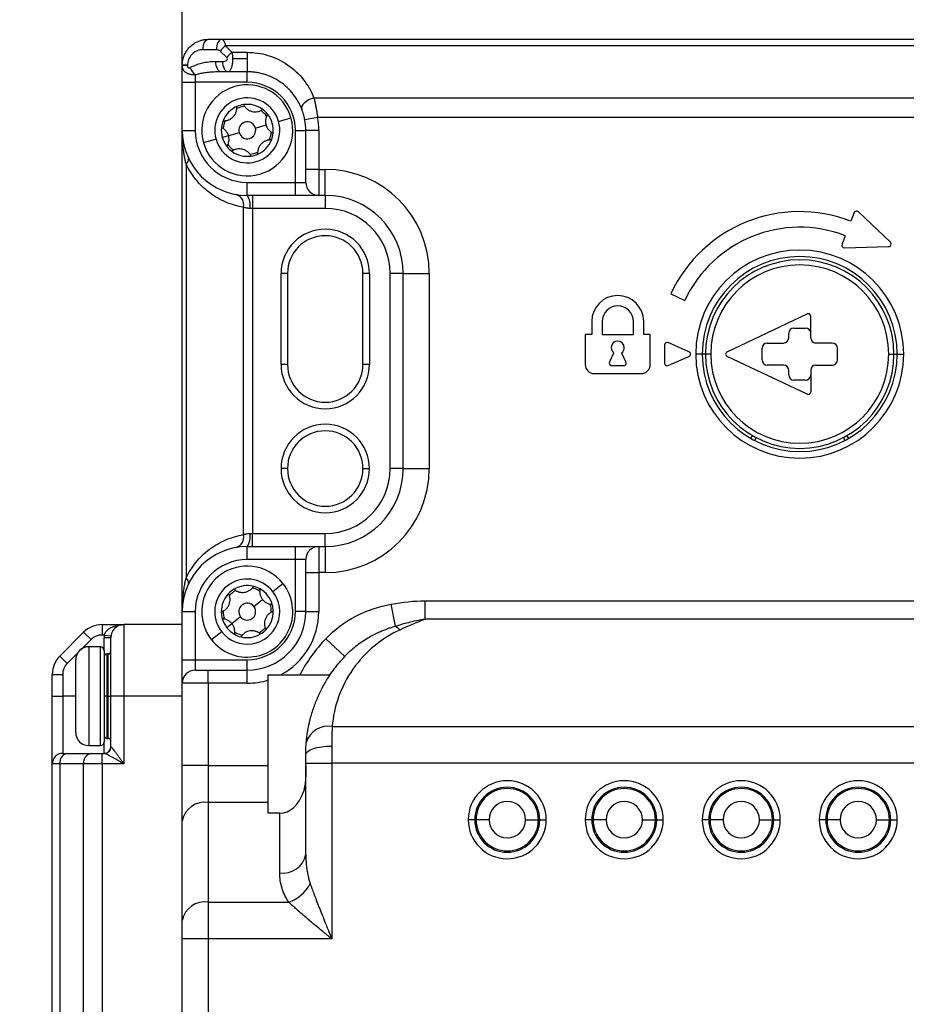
# Model space of a CAD drawing. Header units: millimetres. Extents: x 0 to 838, y 0 to 648.
# Tile 9 of 59: x 112 to 180, y 246 to 322. Entities that reach past the tile are written whole.
import ezdxf

# ---------------------------------------------------------------- set-up
doc = ezdxf.new("R2010")
doc.units = ezdxf.units.MM
doc.header["$LTSCALE"] = 3
doc.layers.add('DIMENSIONS', color=140, linetype='Continuous', lineweight=25)
doc.styles.add('SLDTEXTSTYLE0', font='TXT', dxfattribs={"width": 0.7})
doc.dimstyles.new('SLDDIMSTYLE0', dxfattribs={"dimtxt": 6.474023, "dimasz": 9.906, "dimexe": 0, "dimexo": 0.0625, "dimgap": 1.618506, "dimtad": 0, "dimtih": 1, "dimtoh": 1, "dimdec": 1, "dimrnd": 1e-09, "dimzin": 4, "dimdsep": 46, "dimtxsty": 'SLDTEXTSTYLE0', "dimsah": 1, "dimcen": 0.09, "dimadec": 0, "dimazin": 1, "dimtfac": 1, "dimtdec": 1, "dimtofl": 0, "dimtmove": 0, "dimatfit": 3, "dimfxl": 0, "dimfrac": 2, "dimtolj": 1, "dimtzin": 12, "dimarcsym": 0})

# ---------------------------------------------------------------- blocks, each defined once
blk = doc.blocks.new('_D')
at = {"layer": 'DIMENSIONS'}
for p, q in [((151.344, 358.902), (31.785, 358.902)), ((41.31, 358.902), (41.31, 250.611)), ((31.691, 238.872), (29.517, 238.872)), ((29.517, 238.872), (29.517, 228.583)), ((50.93, 238.872), (53.104, 238.872)), ((53.104, 238.872), (53.104, 228.583)), ((29.517, 228.583), (31.691, 228.583)), ((53.104, 228.583), (50.93, 228.583)), ((41.31, 112.902), (41.31, 227.134)), ((136.576, 112.902), (31.785, 112.902))]:
    blk.add_line(p, q, dxfattribs=at)
for points in [[(41.31, 358.902), (39.786, 348.996), (42.834, 348.996)], [(41.31, 112.902), (42.834, 122.808), (39.786, 122.808)]]:
    blk.add_solid(points, dxfattribs=at)
at = {"layer": 'DIMENSIONS', "char_height": 6.35, "attachment_point": 1, "style": 'SLDTEXTSTYLE0'}
for s, insert in [('246.0', (28.999, 248.507)), ('9.69', (31.691, 236.768))]:
    blk.add_mtext(s, dxfattribs=dict(at, insert=insert))
blk = doc.blocks.new('_D_4')
at = {"layer": 'DIMENSIONS'}
for p, q in [((122.576, 357.402), (66.825, 357.402)), ((76.35, 357.402), (76.35, 250.611)), ((66.73, 238.872), (64.557, 238.872)), ((64.557, 238.872), (64.557, 228.583)), ((85.969, 238.872), (88.143, 238.872)), ((88.143, 238.872), (88.143, 228.583)), ((64.557, 228.583), (66.73, 228.583)), ((88.143, 228.583), (85.969, 228.583)), ((76.35, 127.402), (76.35, 227.134)), ((127.576, 127.402), (66.825, 127.402))]:
    blk.add_line(p, q, dxfattribs=at)
for points in [[(76.35, 357.402), (74.826, 347.496), (77.874, 347.496)], [(76.35, 127.402), (77.874, 137.308), (74.826, 137.308)]]:
    blk.add_solid(points, dxfattribs=at)
at = {"layer": 'DIMENSIONS', "char_height": 6.35, "attachment_point": 1, "style": 'SLDTEXTSTYLE0'}
for s, insert in [('230.0', (64.038, 248.507)), ('9.06', (66.73, 236.768))]:
    blk.add_mtext(s, dxfattribs=dict(at, insert=insert))

msp = doc.modelspace()

# ---------------------------------------------------------------- linework, layer by layer
for p, q in [((124.385736, 318.402492), (124.385736, 325.902492)), ((126.385736, 320.402492), (127.410607, 320.402492)), ((127.410607, 320.402492), (216.360865, 320.402492)), ((127.010607, 319.602492), (125.985736, 319.602492)), ((127.810607, 319.002492), (127.310607, 319.502492)), ((127.710607, 319.902492), (128.210607, 319.402492)), ((216.060865, 319.902492), (127.710607, 319.902492)), ((126.971377, 318.702492), (127.510607, 318.702492)), ((128.210607, 319.402492), (129.385736, 319.402492)), ((129.385736, 318.902492), (128.257018, 318.902492)), ((129.385736, 319.402492), (129.385736, 318.902492)), ((129.385736, 318.902492), (129.385736, 317.902492)), ((124.785736, 318.402492), (124.385736, 318.402492)), ((124.385736, 318.386104), (124.385736, 318.402492)), ((124.785736, 318.386104), (124.385736, 318.386104)), ((124.385736, 317.102492), (124.385736, 318.386104)), ((124.785736, 318.402492), (124.785736, 318.386104)), ((125.385736, 317.660557), (125.385736, 317.102492)), ((127.910607, 317.902492), (127.371377, 317.902492)), ((129.385736, 317.902492), (127.910607, 317.902492)), ((129.385736, 317.102492), (129.385736, 317.902492)), ((124.385736, 317.102492), (125.385736, 317.102492)), ((124.385736, 313.402492), (124.385736, 317.102492)), ((129.385736, 317.102492), (125.385736, 317.102492)), ((125.385736, 317.102492), (125.385736, 313.402492)), ((134.509212, 315.902492), (209.262261, 315.902492)), ((131.788715, 314.092199), (132.749906, 314.368081)), ((134.794063, 314.402492), (133.810731, 314.220674)), ((208.977409, 314.402492), (134.794063, 314.402492)), ((124.385736, 313.402492), (125.385736, 313.402492)), ((124.385736, 276.402492), (124.385736, 313.402492)), ((130.010511, 313.581816), (130.827523, 313.816316)), ((133.085736, 313.402492), (133.885736, 313.402492)), ((133.085736, 309.402492), (133.085736, 313.402492)), ((134.885736, 313.402492), (133.885736, 313.402492)), ((133.885736, 310.402492), (133.885736, 313.402492)), ((134.885736, 313.402492), (134.885736, 310.402492)), ((126.982758, 312.712786), (126.021567, 312.436903)), ((127.943949, 312.988668), (127.463354, 312.850727)), ((128.760962, 313.223169), (127.943949, 312.988668)), ((124.67863, 310.816706), (124.67863, 278.988279)), ((133.885736, 309.402492), (133.885736, 310.402492)), ((134.885736, 310.402492), (133.885736, 310.402492)), ((134.885736, 310.402492), (135.385736, 310.402492)), ((134.885736, 310.402492), (134.885736, 308.402492)), ((135.385736, 308.402492), (135.385736, 310.402492)), ((129.385736, 309.402492), (133.085736, 309.402492)), ((129.385736, 308.402492), (129.385736, 309.402492)), ((133.085736, 309.402492), (133.885736, 309.402492)), ((133.085736, 308.402492), (133.085736, 309.402492)), ((133.085736, 308.402492), (129.385736, 308.402492)), ((129.79995, 308.402492), (129.79995, 307.402492)), ((134.885736, 308.402492), (133.085736, 308.402492)), ((135.385736, 308.402492), (134.885736, 308.402492)), ((135.385736, 308.402492), (135.385736, 307.402492)), ((129.092843, 282.318572), (129.092843, 307.486412)), ((129.79995, 307.402492), (129.592843, 307.402492)), ((135.385736, 307.402492), (129.79995, 307.402492)), ((129.79995, 307.402492), (129.79995, 282.402492)), ((176.073761, 307.07369), (175.82212, 306.420485)), ((178.859573, 304.805365), (176.398236, 307.146702)), ((175.390736, 305.300705), (175.139095, 304.6475)), ((175.330721, 304.375665), (178.726724, 304.460518)), ((131.985736, 295.402492), (131.985736, 302.402492)), ((132.485736, 302.402492), (131.985736, 302.402492)), ((132.485736, 302.402492), (132.485736, 295.402492)), ((138.785736, 302.402492), (138.285736, 302.402492)), ((138.285736, 295.402492), (138.285736, 302.402492)), ((138.785736, 302.402492), (138.785736, 295.402492)), ((141.385736, 302.402492), (140.385736, 302.402492)), ((140.385736, 287.402492), (140.385736, 302.402492)), ((141.385736, 302.402492), (143.385736, 302.402492)), ((141.385736, 287.402492), (141.385736, 302.402492)), ((143.385736, 302.402492), (143.385736, 287.402492)), ((161.961666, 300.830162), (163.049235, 300.32302)), ((166.300435, 296.383389), (172.450435, 299.283389)), ((172.735736, 297.452492), (172.735736, 299.102492)), ((155.885736, 298.702492), (155.885736, 297.702492)), ((156.685736, 298.702492), (156.685736, 297.702492)), ((159.085736, 297.702492), (159.085736, 298.702492)), ((159.885736, 297.702492), (159.885736, 298.702492)), ((155.885736, 297.702492), (155.385736, 297.702492)), ((155.385736, 297.702492), (155.385736, 295.402492)), ((156.685736, 297.702492), (159.085736, 297.702492)), ((160.385736, 297.702492), (159.885736, 297.702492)), ((160.385736, 295.402492), (160.385736, 297.702492)), ((171.035736, 297.452492), (171.035736, 297.802492)), ((171.435736, 298.202492), (172.335736, 298.202492)), ((161.485736, 296.902492), (161.485736, 295.502492)), ((163.3659, 296.385724), (161.7659, 297.085724)), ((169.385736, 297.052492), (170.635736, 297.052492)), ((174.385736, 297.052492), (173.135736, 297.052492)), ((157.254475, 295.587016), (157.587495, 296.301179)), ((158.183978, 296.301179), (158.516998, 295.587016)), ((161.7659, 295.319261), (163.3659, 296.019261)), ((164.385736, 296.202492), (163.885736, 296.202492)), ((164.635736, 296.202492), (164.385736, 296.202492)), ((165.035736, 296.202492), (164.635736, 296.202492)), ((172.450435, 293.121595), (166.300435, 296.021595)), ((168.985736, 295.752492), (168.985736, 296.652492)), ((174.785736, 295.752492), (174.785736, 296.652492)), ((178.735736, 296.202492), (179.135736, 296.202492)), ((179.135736, 296.202492), (179.385736, 296.202492)), ((179.385736, 296.202492), (179.885736, 296.202492)), ((132.485736, 295.402492), (131.985736, 295.402492)), ((138.785736, 295.402492), (138.285736, 295.402492)), ((158.335736, 295.302492), (157.435736, 295.302492)), ((170.635736, 295.352492), (169.385736, 295.352492)), ((173.135736, 295.352492), (174.385736, 295.352492)), ((156.085736, 294.702492), (159.685736, 294.702492)), ((171.035736, 294.602492), (171.035736, 294.952492)), ((172.735736, 294.952492), (172.735736, 293.302492)), ((172.335736, 294.202492), (171.435736, 294.202492)), ((168.135736, 289.707302), (168.260736, 289.923808)), ((168.523649, 289.779186), (168.398545, 289.5625)), ((175.372928, 289.5625), (175.247824, 289.779186)), ((175.510736, 289.923808), (175.635736, 289.707302)), ((132.485736, 287.402492), (131.985736, 287.402492)), ((138.285736, 287.402492), (138.785736, 287.402492)), ((141.385736, 287.402492), (140.385736, 287.402492)), ((141.385736, 287.402492), (143.385736, 287.402492)), ((129.592843, 282.402492), (129.79995, 282.402492)), ((129.79995, 281.402492), (129.79995, 282.402492)), ((129.79995, 282.402492), (135.385736, 282.402492)), ((135.385736, 281.402492), (135.385736, 282.402492)), ((129.385736, 280.402492), (129.385736, 281.402492)), ((129.385736, 281.402492), (133.085736, 281.402492)), ((133.085736, 280.402492), (133.085736, 281.402492)), ((133.085736, 281.402492), (134.885736, 281.402492)), ((134.885736, 281.402492), (134.885736, 279.402492)), ((134.885736, 281.402492), (135.385736, 281.402492)), ((135.385736, 281.402492), (135.385736, 279.402492)), ((133.085736, 280.402492), (129.385736, 280.402492)), ((133.085736, 276.402492), (133.085736, 280.402492)), ((133.885736, 280.402492), (133.085736, 280.402492)), ((133.885736, 279.402492), (133.885736, 280.402492)), ((133.885736, 279.402492), (134.885736, 279.402492)), ((133.885736, 276.402492), (133.885736, 279.402492)), ((134.885736, 279.402492), (134.885736, 276.402492)), ((135.385736, 279.402492), (134.885736, 279.402492)), ((131.34794, 277.951607), (132.132821, 278.571253)), ((129.895909, 276.805262), (130.563058, 277.331961)), ((143.078584, 275.816706), (143.078584, 277.230919)), ((143.078584, 277.230919), (200.692889, 277.230919)), ((124.385736, 276.402492), (125.385736, 276.402492)), ((124.385736, 272.702492), (124.385736, 276.402492)), ((125.385736, 276.402492), (125.385736, 272.702492)), ((133.885736, 276.402492), (133.085736, 276.402492)), ((133.885736, 276.402492), (134.885736, 276.402492)), ((140.790288, 275.275582), (140.466498, 276.977099)), ((128.875563, 275.999722), (128.208414, 275.473023)), ((200.692889, 275.816706), (143.078584, 275.816706)), ((114.971523, 272.988279), (116.79995, 274.816706)), ((116.79995, 274.816706), (117.365635, 274.25102)), ((118.214163, 275.402492), (118.214163, 274.602492)), ((118.214163, 275.402492), (119.885736, 275.402492)), ((119.885736, 275.402492), (119.885736, 269.902492)), ((124.385736, 275.402492), (119.885736, 275.402492)), ((127.423533, 274.853377), (126.638651, 274.233731)), ((128.208414, 275.473023), (127.815974, 275.1632)), ((117.365635, 274.25102), (116.679505, 273.56489)), ((118.399129, 274.602492), (118.214163, 274.602492)), ((118.385736, 274.402492), (118.885736, 274.402492)), ((118.385736, 273.402492), (118.385736, 274.402492)), ((118.399129, 274.602492), (118.894665, 274.535826)), ((118.885736, 269.902492), (118.885736, 274.402492)), ((136.879324, 272.945526), (135.423612, 274.316986)), ((118.085736, 273.702492), (117.185736, 273.702492)), ((117.185736, 273.702492), (117.185736, 273.688608)), ((118.085736, 273.688608), (117.185736, 273.688608)), ((117.185736, 273.688608), (117.185736, 266.102492)), ((118.085736, 273.688608), (118.085736, 273.702492)), ((118.085736, 266.102492), (118.085736, 273.688608)), ((118.385736, 273.402492), (118.385736, 273.389704)), ((118.385736, 273.389704), (118.385736, 266.402492)), ((114.971523, 272.988279), (115.537208, 272.422593)), ((116.323339, 273.208724), (115.537208, 272.422593)), ((116.185736, 272.692262), (116.185736, 272.702492)), ((116.185736, 267.102492), (116.185736, 272.692262)), ((118.685736, 273.152492), (118.585736, 273.152492)), ((118.585736, 273.152492), (118.585736, 269.902492)), ((118.685736, 269.902492), (118.685736, 273.152492)), ((124.385736, 272.702492), (125.385736, 272.702492)), ((124.385736, 270.902492), (124.385736, 272.702492)), ((125.385736, 272.702492), (125.385736, 271.902492)), ((125.385736, 272.702492), (129.385736, 272.702492)), ((129.385736, 271.902492), (129.385736, 272.702492)), ((125.385736, 271.902492), (126.385736, 271.902492)), ((126.385736, 270.902492), (126.385736, 271.902492)), ((126.385736, 271.902492), (129.385736, 271.902492)), ((129.385736, 270.902492), (129.385736, 271.902492)), ((114.385736, 271.574065), (115.185736, 271.574065)), ((114.385736, 269.902492), (114.385736, 271.574065)), ((115.185736, 271.574065), (115.185736, 269.902492)), ((131.004667, 260.902492), (131.004667, 271.531857)), ((131.004667, 271.531857), (135.751685, 271.531857)), ((126.385736, 270.902492), (124.385736, 270.902492)), ((124.385736, 264.559346), (124.385736, 270.902492)), ((126.385736, 270.902492), (126.385736, 264.559346)), ((129.385736, 270.902492), (126.385736, 270.902492)), ((114.385736, 269.902492), (115.185736, 269.902492)), ((114.385736, 264.702492), (114.385736, 269.902492)), ((115.185736, 269.902492), (115.185736, 265.502492)), ((116.185736, 269.902492), (115.185736, 269.902492)), ((118.585736, 269.902492), (118.385736, 269.902492)), ((118.585736, 269.902492), (118.685736, 269.902492)), ((118.585736, 269.902492), (118.585736, 266.652492)), ((118.685736, 269.902492), (118.885736, 269.902492)), ((118.685736, 266.652492), (118.685736, 269.902492)), ((118.885736, 266.002492), (118.885736, 269.902492)), ((119.885736, 269.902492), (118.885736, 269.902492)), ((119.885736, 269.902492), (119.885736, 264.702492)), ((124.385736, 269.902492), (119.885736, 269.902492)), ((135.917659, 267.574065), (207.853813, 267.574065)), ((118.585736, 266.652492), (118.685736, 266.652492)), ((117.185736, 266.102492), (118.085736, 266.102492)), ((118.385736, 265.502492), (118.385736, 266.402492)), ((118.885736, 266.002492), (118.894665, 266.002492)), ((135.885736, 266.059346), (135.885736, 264.745638)), ((115.185736, 265.502492), (115.537208, 265.502492)), ((115.537208, 265.502492), (117.365635, 265.502492)), ((117.365635, 265.502492), (118.214163, 265.502492)), ((118.214163, 264.702492), (118.214163, 265.502492)), ((118.214163, 265.502492), (118.399129, 265.502492)), ((133.885736, 264.745638), (133.885736, 265.402492)), ((114.971523, 264.702492), (114.385736, 264.702492)), ((114.385736, 144.102492), (114.385736, 264.702492)), ((116.79995, 264.702492), (114.971523, 264.702492)), ((114.971523, 264.702492), (114.971523, 144.102492)), ((118.214163, 264.702492), (116.79995, 264.702492)), ((116.79995, 144.102492), (116.79995, 264.702492)), ((119.885736, 264.702492), (118.214163, 264.702492)), ((118.214163, 264.702492), (118.214163, 144.102492)), ((126.385736, 264.559346), (124.385736, 264.559346)), ((124.385736, 260.316706), (124.385736, 264.559346)), ((126.385736, 264.559346), (126.385736, 261.730919)), ((126.385736, 264.559346), (131.004667, 264.559346)), ((133.885736, 257.730919), (133.885736, 264.745638)), ((133.885736, 264.745638), (135.885736, 264.745638)), ((135.885736, 264.745638), (135.885736, 251.245638)), ((207.885736, 264.745638), (135.885736, 264.745638)), ((126.385736, 261.730919), (126.385736, 254.074065)), ((131.004667, 261.730919), (126.385736, 261.730919)), ((131.885736, 260.902492), (131.004667, 260.902492)), ((131.885736, 256.316706), (131.885736, 260.902492)), ((146.885736, 260.402492), (146.385736, 260.402492)), ((147.985736, 260.402492), (146.985736, 260.402492)), ((150.785736, 260.402492), (151.785736, 260.402492)), ((151.885736, 260.402492), (152.385736, 260.402492)), ((155.885736, 260.402492), (155.385736, 260.402492)), ((156.985736, 260.402492), (155.985736, 260.402492)), ((159.785736, 260.402492), (160.785736, 260.402492)), ((160.885736, 260.402492), (161.385736, 260.402492)), ((164.885736, 260.402492), (164.385736, 260.402492)), ((165.985736, 260.402492), (164.985736, 260.402492)), ((168.785736, 260.402492), (169.785736, 260.402492)), ((169.885736, 260.402492), (170.385736, 260.402492)), ((173.885736, 260.402492), (173.385736, 260.402492)), ((174.985736, 260.402492), (173.985736, 260.402492)), ((177.785736, 260.402492), (178.785736, 260.402492)), ((178.885736, 260.402492), (179.385736, 260.402492)), ((124.385736, 252.659852), (124.385736, 260.316706)), ((126.385736, 254.074065), (126.385736, 251.245638)), ((126.385736, 254.074065), (132.573552, 254.074065)), ((124.385736, 251.245638), (124.385736, 252.659852)), ((126.385736, 251.245638), (124.385736, 251.245638)), ((124.385736, 209.402492), (124.385736, 251.245638)), ((126.385736, 251.245638), (126.385736, 215.878689)), ((135.885736, 251.245638), (126.385736, 251.245638))]:
    msp.add_line(p, q)
at = {"flags": 128}
for points in [[(125.985736, 319.602492), (125.993422, 319.758564), (126.016185, 319.908639), (126.053149, 320.046948), (126.102894, 320.168178), (126.163508, 320.267668), (126.232663, 320.341596), (126.3077, 320.38712), (126.385736, 320.402492)], [(127.410607, 320.402492), (127.332571, 320.38712), (127.257534, 320.341596), (127.188379, 320.267668), (127.127765, 320.168178), (127.07802, 320.046948), (127.041056, 319.908639), (127.018293, 319.758564), (127.010607, 319.602492)], [(127.371377, 317.902492), (127.293341, 317.917864), (127.218304, 317.963389), (127.149149, 318.037317), (127.088534, 318.136807), (127.038789, 318.258036), (127.001825, 318.396345), (126.979063, 318.54642), (126.971377, 318.702492)], [(127.910607, 317.902492), (127.832571, 317.917864), (127.757534, 317.963389), (127.688379, 318.037317), (127.627765, 318.136807), (127.57802, 318.258036), (127.541056, 318.396345), (127.518293, 318.54642), (127.510607, 318.702492)], [(134.509212, 315.902492), (134.303212, 315.830217), (134.107071, 315.737472), (133.930176, 315.628695), (133.780993, 315.509093), (133.666661, 315.384388), (133.592651, 315.260551), (133.562507, 315.143506), (133.577671, 315.038856)], [(133.885736, 265.402492), (133.924166, 265.530638), (134.037977, 265.653859), (134.222797, 265.767421), (134.471523, 265.866958), (134.774596, 265.948647), (135.120369, 266.009346), (135.495556, 266.046725), (135.885736, 266.059346)]]:
    msp.add_lwpolyline(points, dxfattribs=at)
for centre, radius, start, end in [((128.945073, 318.268026), 2.048264, 127.06271949, 142.93728051), ((129.445073, 317.768026), 2.048264, 127.06271949, 142.93728051), ((126.488386, 318.87328), 1.639065, 203.54129472, 227.72181911), ((129.385736, 313.402492), 3.5, 16.0146184, 196.0146184), ((129.385736, 313.402492), 3.7, 0, 90), ((129.385736, 313.402492), 2.5, 16.0146184, 196.0146184), ((129.385736, 313.402492), 2, 113.68297339, 158.34626341), ((129.385736, 313.402492), 2, 98.34626341, 113.68297339), ((129.385736, 313.402492), 1.85, 96.36762529, 115.6616115), ((129.385736, 313.402492), 2, 53.68297339, 98.34626341), ((129.385736, 313.402492), 1.85, 36.36762529, 55.6616115), ((129.385736, 313.402492), 2, 38.34626341, 53.68297339), ((129.385736, 313.402492), 3.5, 196.0146184, 16.0146184), ((129.385736, 313.402492), 2, 353.68297339, 38.34626341), ((129.385736, 313.402492), 4.5, 0, 10.4756817), ((129.385736, 313.402492), 5.5, 0, 10.4756817), ((129.385736, 313.402492), 5, 180, 270), ((129.385736, 313.402492), 4, 180, 270), ((129.385736, 313.402492), 2.5, 196.0146184, 16.0146184), ((129.385736, 313.402492), 2, 173.68297339, 196.0146184), ((129.385736, 313.402492), 2, 158.34626341, 173.68297339), ((129.385736, 313.402492), 1.85, 156.36762529, 175.6616115), ((129.385736, 313.402492), 0.65, 16.0146184, 196.0146184), ((129.385736, 313.402492), 0.65, 196.0146184, 16.0146184), ((129.385736, 313.402492), 2, 196.0146184, 218.34626341), ((129.385736, 313.402492), 2, 293.68297339, 338.34626341), ((129.385736, 313.402492), 1.85, 336.36762529, 355.6616115), ((129.385736, 313.402492), 2, 338.34626341, 353.68297339), ((129.385736, 313.402492), 2, 218.34626341, 233.68297339), ((129.385736, 313.402492), 1.85, 216.36762529, 235.6616115), ((124.445246, 311.182165), 0.433622, 302.56247705, 8.68868913), ((129.385736, 313.402492), 2, 233.68297339, 278.34626341), ((129.385736, 313.402492), 1.85, 276.36762529, 295.6616115), ((129.385736, 313.402492), 2, 278.34626341, 293.68297339), ((135.385736, 302.402492), 8, 0, 90), ((134.885736, 309.402492), 1, 180, 270), ((128.262792, 307.672572), 0.850671, 347.35916463, 70.09568668), ((128.230406, 307.641769), 1.383289, 350.03906461, 33.36277441), ((135.385736, 302.402492), 6, 0, 90), ((135.385736, 302.402492), 5, 0, 90), ((171.885736, 296.202492), 10.95, 68.9312977, 155), ((176.260391, 307.001793), 0.2, 46.4312977, 158.9312977), ((171.885736, 296.202492), 9.75, 68.9312977, 155), ((135.385736, 302.402492), 3.4, 0, 180), ((135.385736, 302.402492), 2.9, 0, 180), ((175.325725, 304.575603), 0.2, 158.9312977, 271.4312977), ((178.721729, 304.660455), 0.2, 271.4312977, 0), ((178.721729, 304.660455), 0.2, 0, 46.4312977), ((171.885736, 296.202492), 8, 0, 180), ((171.885736, 296.202492), 7.5, 0, 180), ((171.885736, 296.202492), 7.25, 0, 180), ((171.885736, 296.202492), 6.85, 0, 180), ((157.885736, 298.702492), 2, 0, 180), ((157.885736, 298.702492), 1.2, 0, 180), ((172.535736, 299.102492), 0.2, 90, 115.24597356), ((172.535736, 299.102492), 0.2, 0, 90), ((171.435736, 297.802492), 0.4, 90, 180), ((172.335736, 297.802492), 0.4, 0, 90), ((157.885736, 296.702492), 0.5, 0, 180), ((161.685736, 296.902492), 0.2, 66.37062227, 180), ((169.385736, 296.652492), 0.4, 90, 180), ((170.635736, 297.452492), 0.4, 270, 0), ((173.135736, 297.452492), 0.4, 180, 270), ((174.385736, 296.652492), 0.4, 0, 90), ((157.885736, 296.702492), 0.5, 180, 233.38155975), ((157.885736, 296.702492), 0.5, 306.61844025, 0), ((163.285736, 296.202492), 0.2, 0, 66.37062227), ((163.285736, 296.202492), 0.2, 293.62937773, 0), ((171.885736, 296.202492), 8, 180, 0), ((171.885736, 296.202492), 7.5, 180, 0), ((171.885736, 296.202492), 7.25, 180, 0), ((171.885736, 296.202492), 6.85, 180, 0), ((166.385736, 296.202492), 0.2, 115.24597356, 244.75402644), ((135.385736, 295.402492), 3.4, 180, 0), ((135.385736, 295.402492), 2.9, 180, 0), ((156.085736, 295.402492), 0.7, 180, 270), ((157.435736, 295.502492), 0.2, 155, 180), ((157.435736, 295.502492), 0.2, 180, 270), ((158.335736, 295.502492), 0.2, 270, 25), ((159.685736, 295.402492), 0.7, 270, 0), ((161.685736, 295.502492), 0.2, 180, 293.62937773), ((169.385736, 295.752492), 0.4, 180, 270), ((170.635736, 294.952492), 0.4, 0, 90), ((173.135736, 294.952492), 0.4, 90, 180), ((174.385736, 295.752492), 0.4, 270, 0), ((171.435736, 294.602492), 0.4, 180, 270), ((172.335736, 294.602492), 0.4, 270, 0), ((172.535736, 293.302492), 0.2, 244.75402644, 270), ((172.535736, 293.302492), 0.2, 270, 0), ((135.385736, 287.402492), 3.4, 0, 180), ((135.385736, 287.402492), 2.9, 0, 180), ((135.385736, 287.402492), 3.4, 180, 0), ((135.385736, 287.402492), 2.9, 180, 0), ((135.385736, 287.402492), 8, 270, 0), ((135.385736, 287.402492), 6, 270, 0), ((135.385736, 287.402492), 5, 270, 0), ((128.230406, 282.163216), 1.383289, 326.63722559, 9.96093539), ((128.262792, 282.132412), 0.850671, 289.90431332, 12.64083537), ((129.385736, 276.402492), 5, 90, 180), ((134.885736, 280.402492), 1, 90, 180), ((129.385736, 276.402492), 4, 90, 180), ((129.385736, 276.402492), 3.5, 38.29028888, 218.29028888), ((124.445246, 278.62282), 0.433622, 351.31131087, 57.43752295), ((129.385736, 276.402492), 3.5, 218.29028888, 38.29028888), ((129.385736, 276.402492), 2.5, 38.29028888, 218.29028888), ((129.385736, 276.402492), 2.5, 218.29028888, 38.29028888), ((129.385736, 276.402492), 2, 120.62193389, 135.95864387), ((129.385736, 276.402492), 1.85, 118.64329578, 137.93728199), ((129.385736, 276.402492), 2, 75.95864387, 120.62193389), ((129.385736, 276.402492), 1.85, 58.64329578, 77.93728199), ((129.385736, 276.402492), 2, 60.62193389, 75.95864387), ((129.385736, 276.402492), 2, 15.95864387, 60.62193389), ((129.385736, 276.402492), 2, 135.95864387, 180.62193389), ((129.385736, 276.402492), 2, 180.62193389, 195.95864387), ((129.385736, 276.402492), 1.85, 178.64329578, 197.93728199), ((129.385736, 276.402492), 0.65, 38.29028888, 218.29028888), ((129.385736, 276.402492), 0.65, 218.29028888, 38.29028888), ((129.385736, 276.402492), 4.5, 270, 0), ((129.385736, 276.402492), 3.7, 270, 0), ((129.385736, 276.402492), 2, 315.95864387, 0.62193389), ((129.385736, 276.402492), 1.85, 358.64329578, 17.93728199), ((129.385736, 276.402492), 2, 0.62193389, 15.95864387), ((129.385736, 276.402492), 5.5, 297.67824314, 0), ((129.385736, 276.402492), 2, 195.95864387, 218.29028888), ((118.214163, 273.402492), 2, 90, 135), ((119.885736, 274.402492), 1, 90, 180), ((129.385736, 276.402492), 2, 218.29028888, 240.62193389), ((129.385736, 276.402492), 1.85, 238.64329578, 257.93728199), ((129.385736, 276.402492), 1.85, 298.64329578, 317.93728199), ((129.385736, 276.402492), 2, 300.62193389, 315.95864387), ((139.672685, 273.689935), 1.939926, 42.01112427, 54.82287491), ((118.214163, 273.402492), 1.2, 90, 135), ((119.885736, 274.402492), 1.5, 172.33774434, 180), ((129.385736, 276.402492), 2, 240.62193389, 255.95864387), ((129.385736, 276.402492), 2, 255.95864387, 300.62193389), ((144.885736, 265.402492), 13, 136.70693026, 151.86896787), ((117.185736, 272.702492), 1, 90, 180), ((117.183913, 272.690431), 0.998178, 89.8953274, 179.89494354), ((118.085736, 273.402492), 0.3, 0, 90), ((118.086283, 273.389155), 0.299453, 0.10505646, 90.1046726), ((118.685736, 273.352492), 0.2, 270, 0), ((116.385736, 271.574065), 2, 135, 180), ((118.585736, 272.952492), 0.2, 90, 180), ((116.385736, 271.574065), 1.2, 135, 180), ((125.385736, 270.902492), 1, 90, 180), ((129.385736, 276.402492), 5.5, 270, 287.11862595), ((135.604617, 265.857955), 1.744428, 79.66212202, 164.36291786), ((117.185736, 267.102492), 1, 180, 270), ((118.585736, 266.852492), 0.2, 180, 270), ((118.685736, 266.452492), 0.2, 0, 90), ((118.085736, 266.402492), 0.3, 270, 0), ((118.385736, 266.002492), 0.5, 270, 0), ((118.396887, 266.00027), 0.497783, 270.2580874, 0.25578298), ((115.185736, 264.702492), 0.8, 90, 180), ((115.67863, 264.802492), 0.714143, 101.42175366, 188.04946698), ((117.507057, 264.802492), 0.714143, 101.42175366, 188.04946698), ((132.806346, 263.155707), 1.079442, 326.46330565, 359.43874263), ((149.385736, 260.402492), 3, 0, 180), ((149.385736, 260.402492), 2.5, 0, 180), ((149.385736, 260.402492), 2.4, 0, 180), ((158.385736, 260.402492), 3, 0, 180), ((158.385736, 260.402492), 2.5, 0, 180), ((158.385736, 260.402492), 2.4, 0, 180), ((167.385736, 260.402492), 3, 0, 180), ((167.385736, 260.402492), 2.5, 0, 180), ((167.385736, 260.402492), 2.4, 0, 180), ((176.385736, 260.402492), 3, 0, 180), ((176.385736, 260.402492), 2.5, 0, 180), ((176.385736, 260.402492), 2.4, 0, 180), ((126.135736, 259.963152), 1.785357, 81.95053302, 168.57824634), ((149.385736, 260.402492), 1.4, 0, 180), ((158.385736, 260.402492), 1.4, 0, 180), ((167.385736, 260.402492), 1.4, 0, 180), ((176.385736, 260.402492), 1.4, 0, 180), ((149.385736, 260.402492), 3, 180, 0), ((149.385736, 260.402492), 2.5, 180, 0), ((149.385736, 260.402492), 2.4, 180, 0), ((149.385736, 260.402492), 1.4, 180, 0), ((158.385736, 260.402492), 3, 180, 0), ((158.385736, 260.402492), 2.5, 180, 0), ((158.385736, 260.402492), 2.4, 180, 0), ((158.385736, 260.402492), 1.4, 180, 0), ((167.385736, 260.402492), 3, 180, 0), ((167.385736, 260.402492), 2.5, 180, 0), ((167.385736, 260.402492), 2.4, 180, 0), ((167.385736, 260.402492), 1.4, 180, 0), ((176.385736, 260.402492), 3, 180, 0), ((176.385736, 260.402492), 2.5, 180, 0), ((176.385736, 260.402492), 2.4, 180, 0), ((176.385736, 260.402492), 1.4, 180, 0), ((132.135736, 258.084473), 1.785357, 261.95053302, 348.57824634), ((131.668352, 256.810862), 2.882611, 288.3017206, 332.68937191), ((126.135736, 252.306298), 1.785357, 81.95053302, 168.57824634)]:
    msp.add_arc(centre, radius, start, end)
msp.add_ellipse((131.885736, 263.730919), major_axis=(0, 2.828427), ratio=0.707106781, start_param=3.141592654, end_param=4.285310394)
for points, knots in [([(124.385736, 318.402492), (124.386482, 318.443959), (124.387975, 318.527079), (124.400078, 318.651518), (124.41946, 318.775484), (124.446847, 318.898472), (124.482041, 319.019985), (124.555843, 319.225185), (124.701906, 319.507459), (124.956532, 319.820806), (125.275616, 320.082845), (125.575851, 320.240604), (125.851854, 320.333955), (126.097765, 320.389931), (126.283558, 320.398035), (126.385736, 320.402492)], [0, 0, 0, 0, 0.038504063, 0.077182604, 0.116053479, 0.155134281, 0.194442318, 0.233994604, 0.358944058, 0.491022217, 0.614919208, 0.753769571, 0.817616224, 0.899696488, 1, 1, 1, 1]), ([(127.410607, 320.402492), (127.421634, 320.401615), (127.44287, 320.399926), (127.473123, 320.38705), (127.500641, 320.368868), (127.525403, 320.34646), (127.547413, 320.32162), (127.566684, 320.295739), (127.597122, 320.248413), (127.635791, 320.168576), (127.678862, 320.044439), (127.700273, 319.948701), (127.710607, 319.902492)], [0, 0, 0, 0, 0.0929215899, 0.1789624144, 0.2581227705, 0.3304033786, 0.3958055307, 0.454331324, 0.5059840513, 0.6818615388, 0.8464480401, 1, 1, 1, 1]), ([(125.985736, 319.602492), (125.844315, 319.602492), (125.691739, 319.576718), (125.396306, 319.459759), (125.254366, 319.368178), (125.020051, 319.133863), (124.92847, 318.991922), (124.811511, 318.69649), (124.785736, 318.543914), (124.785736, 318.402492)], [0, 0, 0, 0, 0.25, 0.25, 0.5, 0.5, 0.75, 0.75, 1, 1, 1, 1]), ([(127.310607, 319.502492), (127.28174, 319.53136), (127.237402, 319.557834), (127.130223, 319.593561), (127.068343, 319.602492), (127.010607, 319.602492)], [0, 0, 0, 0, 0.5, 0.5, 1, 1, 1, 1]), ([(124.985736, 318.218621), (125.236315, 318.367218), (125.549249, 318.492621), (126.238241, 318.660518), (126.612166, 318.702492), (126.971377, 318.702492)], [0, 0, 0, 0, 0.5, 0.5, 1, 1, 1, 1]), ([(127.510607, 318.702492), (127.560607, 318.702492), (127.617708, 318.709001), (127.726584, 318.742137), (127.777274, 318.769159), (127.843941, 318.835826), (127.859128, 318.874682), (127.854394, 318.945687), (127.835607, 318.977492), (127.810607, 319.002492)], [0, 0, 0, 0, 0.25, 0.25, 0.5, 0.5, 0.75, 0.75, 1, 1, 1, 1]), ([(128.257018, 318.902492), (128.256708, 318.871332), (128.256083, 318.808527), (128.251113, 318.714502), (128.243209, 318.62087), (128.232066, 318.528585), (128.21777, 318.438655), (128.200297, 318.352127), (128.179655, 318.270061), (128.14888, 318.171267), (128.102721, 318.062136), (128.044851, 317.974692), (127.979153, 317.914858), (127.935857, 317.907047), (127.910607, 317.902492)], [0, 0, 0, 0, 0.057851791, 0.116601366, 0.176311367, 0.237041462, 0.298848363, 0.361785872, 0.425904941, 0.491253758, 0.615135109, 0.753982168, 0.856525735, 1, 1, 1, 1]), ([(128.210607, 319.402492), (128.215506, 319.376451), (128.225248, 319.32467), (128.236734, 319.242681), (128.245821, 319.159006), (128.252232, 319.073957), (128.256265, 318.988317), (128.256767, 318.931016), (128.257018, 318.902492)], [0, 0, 0, 0, 0.171196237, 0.34040305, 0.507750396, 0.67337261, 0.837408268, 1, 1, 1, 1]), ([(129.385736, 319.402492), (129.902806, 319.402492), (130.443418, 319.328114), (131.502784, 319.008779), (132.020443, 318.763476), (132.955867, 318.12446), (133.372616, 317.731441), (134.055314, 316.860719), (134.321186, 316.384164), (134.509212, 315.902492)], [0, 0, 0, 0, 0.25, 0.25, 0.5, 0.5, 0.75, 0.75, 1, 1, 1, 1]), ([(125.385736, 317.660557), (125.351485, 317.659307), (125.283413, 317.656822), (125.182911, 317.663065), (125.085678, 317.67609), (124.99259, 317.696166), (124.904436, 317.722679), (124.821906, 317.755278), (124.745575, 317.793591), (124.656775, 317.849296), (124.559253, 317.932292), (124.466567, 318.054849), (124.39923, 318.207017), (124.390358, 318.324761), (124.385736, 318.386104)], [0, 0, 0, 0, 0.065396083, 0.129968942, 0.193727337, 0.256678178, 0.318828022, 0.38018467, 0.440758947, 0.500566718, 0.609108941, 0.728305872, 0.85845288, 1, 1, 1, 1]), ([(124.785736, 318.386104), (124.785736, 318.355965), (124.789123, 318.325758), (124.805445, 318.269049), (124.818912, 318.24169), (124.858712, 318.202907), (124.885298, 318.193148), (124.937186, 318.194991), (124.962462, 318.204819), (124.985736, 318.218621)], [0, 0, 0, 0, 0.25, 0.25, 0.5, 0.5, 0.75, 0.75, 1, 1, 1, 1]), ([(127.371377, 317.902492), (127.26518, 317.901497), (127.083674, 317.899797), (126.80702, 317.886849), (126.553873, 317.868304), (126.259136, 317.837303), (125.958517, 317.793216), (125.655168, 317.734332), (125.470749, 317.683835), (125.385736, 317.660557)], [0, 0, 0, 0, 0.158913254, 0.271603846, 0.414278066, 0.538629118, 0.71476501, 0.868513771, 1, 1, 1, 1]), ([(133.577671, 315.038856), (133.552407, 315.101194), (133.502599, 315.224095), (133.418217, 315.402719), (133.328904, 315.573611), (133.234593, 315.736539), (133.136143, 315.891554), (133.034137, 316.038697), (132.82418, 316.317531), (132.477313, 316.696681), (131.935808, 317.131327), (131.340661, 317.475398), (130.802427, 317.684208), (130.366708, 317.798496), (130.041611, 317.858219), (129.714165, 317.895574), (129.494985, 317.900191), (129.385736, 317.902492)], [0, 0, 0, 0, 0.041265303, 0.081355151, 0.120273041, 0.158022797, 0.19460861, 0.230035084, 0.264307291, 0.400386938, 0.526203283, 0.652753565, 0.772975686, 0.830545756, 0.887477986, 0.943914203, 1, 1, 1, 1]), ([(134.509212, 315.902492), (134.522017, 315.852422), (134.547053, 315.754527), (134.5824, 315.605388), (134.615015, 315.45999), (134.644815, 315.318743), (134.680261, 315.139887), (134.719467, 314.920962), (134.760546, 314.660853), (134.782991, 314.487841), (134.794063, 314.402492)], [0, 0, 0, 0, 0.110244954, 0.215547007, 0.315911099, 0.411342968, 0.501849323, 0.672327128, 0.838355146, 1, 1, 1, 1]), ([(127.526875, 314.140485), (127.556568, 314.139438), (127.614535, 314.137393), (127.700329, 314.143835), (127.782454, 314.156626), (127.861256, 314.17586), (127.946587, 314.203999), (128.037729, 314.243865), (128.164939, 314.31747), (128.311908, 314.436836), (128.449763, 314.618289), (128.531355, 314.794032), (128.572434, 314.951741), (128.59025, 315.090909), (128.585072, 315.185149), (128.582385, 315.234056)], [0, 0, 0, 0, 0.05439418, 0.106189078, 0.155783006, 0.203595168, 0.250076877, 0.313287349, 0.374999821, 0.499165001, 0.62388658, 0.749214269, 0.827587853, 0.910524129, 1, 1, 1, 1]), ([(129.095426, 315.38131), (129.109365, 315.355071), (129.136578, 315.303848), (129.185055, 315.232769), (129.237194, 315.168042), (129.293252, 315.109415), (129.360287, 315.049585), (129.440383, 314.990587), (129.567731, 314.917223), (129.74459, 314.849626), (129.97066, 314.820967), (130.163654, 314.838178), (130.320774, 314.881457), (130.450205, 314.935612), (130.52923, 314.987216), (130.570242, 315.013997)], [0, 0, 0, 0, 0.054394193, 0.106189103, 0.155783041, 0.203595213, 0.250076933, 0.313287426, 0.374999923, 0.49916508, 0.623886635, 0.749214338, 0.827587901, 0.910524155, 1, 1, 1, 1]), ([(133.810731, 314.220674), (133.803709, 314.257187), (133.789639, 314.330343), (133.765151, 314.439089), (133.738258, 314.546951), (133.699611, 314.686688), (133.646512, 314.856058), (133.600827, 314.977367), (133.577671, 315.038856)], [0, 0, 0, 0, 0.123156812, 0.246751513, 0.37155308, 0.498308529, 0.745704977, 1, 1, 1, 1]), ([(130.954288, 314.643317), (130.9385, 314.618068), (130.90768, 314.56878), (130.870303, 314.491077), (130.840291, 314.413382), (130.817547, 314.335343), (130.7993, 314.247171), (130.788252, 314.148094), (130.788798, 314.037019), (130.799911, 313.925606), (130.818377, 313.852519), (130.827523, 313.816316)], [0, 0, 0, 0, 0.108918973, 0.212619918, 0.311904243, 0.407615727, 0.500663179, 0.627202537, 0.75074303, 0.876535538, 1, 1, 1, 1]), ([(124.67863, 310.816706), (124.656988, 310.911055), (124.611812, 311.108011), (124.553222, 311.417173), (124.499521, 311.752026), (124.447655, 312.162688), (124.398021, 312.715666), (124.390275, 313.148705), (124.385736, 313.402492)], [0, 0, 0, 0, 0.110412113, 0.230486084, 0.360232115, 0.499658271, 0.706769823, 1, 1, 1, 1]), ([(127.943949, 312.988668), (127.936583, 313.012416), (127.921833, 313.059968), (127.89263, 313.129225), (127.853304, 313.206738), (127.801053, 313.291002), (127.713096, 313.40178), (127.582867, 313.52445), (127.461554, 313.588784), (127.39788, 313.622552)], [0, 0, 0, 0, 0.082340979, 0.164874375, 0.249630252, 0.373514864, 0.500161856, 0.737645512, 1, 1, 1, 1]), ([(130.827523, 313.816316), (130.83489, 313.792568), (130.84964, 313.745017), (130.878842, 313.675759), (130.918169, 313.598247), (130.97042, 313.513982), (131.058377, 313.403205), (131.188606, 313.280535), (131.309918, 313.216201), (131.373593, 313.182433)], [0, 0, 0, 0, 0.082340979, 0.164874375, 0.249630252, 0.373514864, 0.500161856, 0.737645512, 1, 1, 1, 1]), ([(127.817185, 312.161667), (127.832973, 312.186916), (127.863793, 312.236205), (127.90117, 312.313907), (127.931182, 312.391602), (127.953926, 312.469641), (127.972172, 312.557814), (127.98322, 312.656891), (127.982675, 312.767966), (127.971562, 312.879378), (127.953096, 312.952466), (127.943949, 312.988668)], [0, 0, 0, 0, 0.108918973, 0.212619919, 0.311904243, 0.407615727, 0.500663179, 0.627202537, 0.75074303, 0.876535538, 1, 1, 1, 1]), ([(131.244598, 312.664499), (131.214905, 312.665547), (131.156938, 312.667592), (131.071143, 312.661149), (130.989019, 312.648359), (130.910217, 312.629124), (130.824885, 312.600985), (130.733744, 312.561119), (130.606534, 312.487515), (130.459565, 312.368149), (130.32171, 312.186696), (130.240118, 312.010953), (130.199039, 311.853243), (130.181223, 311.714075), (130.186401, 311.619835), (130.189088, 311.570928)], [0, 0, 0, 0, 0.05439418, 0.106189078, 0.155783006, 0.203595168, 0.250076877, 0.313287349, 0.374999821, 0.499165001, 0.62388658, 0.749214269, 0.827587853, 0.910524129, 1, 1, 1, 1]), ([(129.676047, 311.423674), (129.662107, 311.449913), (129.634895, 311.501136), (129.586418, 311.572215), (129.534279, 311.636942), (129.47822, 311.69557), (129.411185, 311.755399), (129.33109, 311.814397), (129.203741, 311.887762), (129.026883, 311.955358), (128.800812, 311.984017), (128.607818, 311.966807), (128.450699, 311.923527), (128.321267, 311.869372), (128.242242, 311.817768), (128.201231, 311.790988)], [0, 0, 0, 0, 0.0543941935, 0.1061891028, 0.1557830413, 0.2035952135, 0.2500769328, 0.3132874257, 0.3749999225, 0.4991650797, 0.6238866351, 0.7492143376, 0.8275879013, 0.9105241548, 1, 1, 1, 1]), ([(129.092843, 307.486412), (128.638491, 307.563212), (128.179959, 307.695275), (127.295012, 308.07299), (126.868998, 308.318672), (126.089449, 308.906802), (125.736248, 309.248996), (125.130092, 309.996241), (124.877217, 310.400896), (124.67863, 310.816706)], [0, 0, 0, 0, 0.25, 0.25, 0.5, 0.5, 0.75, 0.75, 1, 1, 1, 1]), ([(129.592843, 307.402492), (129.562945, 307.403053), (129.501536, 307.404205), (129.410416, 307.412983), (129.311509, 307.427946), (129.201263, 307.452351), (129.131142, 307.47438), (129.092843, 307.486412)], [0, 0, 0, 0, 0.157871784, 0.324254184, 0.499606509, 0.726693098, 1, 1, 1, 1]), ([(129.092843, 282.318572), (129.112553, 282.324985), (129.150231, 282.337245), (129.209307, 282.35343), (129.265442, 282.366922), (129.345438, 282.383057), (129.452475, 282.398569), (129.547146, 282.401215), (129.592843, 282.402492)], [0, 0, 0, 0, 0.143730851, 0.27476441, 0.393135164, 0.498890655, 0.758119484, 1, 1, 1, 1]), ([(124.67863, 278.988279), (124.877217, 279.404088), (125.130092, 279.808744), (125.736248, 280.555988), (126.089449, 280.898182), (126.868998, 281.486312), (127.295012, 281.731994), (128.179959, 282.109709), (128.638491, 282.241772), (129.092843, 282.318572)], [0, 0, 0, 0, 0.25, 0.25, 0.5, 0.5, 0.75, 0.75, 1, 1, 1, 1]), ([(124.385736, 276.402492), (124.38661, 276.512954), (124.388262, 276.721954), (124.400569, 277.017445), (124.416981, 277.277067), (124.435846, 277.500819), (124.466042, 277.79662), (124.514549, 278.161036), (124.588714, 278.590525), (124.649764, 278.860589), (124.67863, 278.988279)], [0, 0, 0, 0, 0.1276335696, 0.2414886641, 0.3415652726, 0.4278635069, 0.5003836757, 0.6841121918, 0.8506438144, 1, 1, 1, 1]), ([(128.366995, 278.123586), (128.38984, 278.10459), (128.434438, 278.067505), (128.506241, 278.020106), (128.579024, 277.979974), (128.653123, 277.946971), (128.737834, 277.917017), (128.834316, 277.892783), (128.979971, 277.873167), (129.169254, 277.877656), (129.389316, 277.936831), (129.561383, 278.025914), (129.690372, 278.125522), (129.789615, 278.224698), (129.843182, 278.302406), (129.870981, 278.342734)], [0, 0, 0, 0, 0.054394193, 0.106189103, 0.155783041, 0.203595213, 0.250076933, 0.313287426, 0.374999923, 0.49916508, 0.623886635, 0.749214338, 0.827587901, 0.910524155, 1, 1, 1, 1]), ([(130.366877, 278.145296), (130.361838, 278.115946), (130.352002, 278.058653), (130.346868, 277.972582), (130.348548, 277.889309), (130.357083, 277.808472), (130.373621, 277.719963), (130.400954, 277.624092), (130.443563, 277.521513), (130.496079, 277.422628), (130.540871, 277.361995), (130.563058, 277.331961)], [0, 0, 0, 0, 0.108918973, 0.212619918, 0.311904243, 0.407615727, 0.500663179, 0.627202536, 0.75074303, 0.876535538, 1, 1, 1, 1]), ([(127.385854, 276.380783), (127.413728, 276.391069), (127.468144, 276.41115), (127.545094, 276.449634), (127.616241, 276.4926), (127.681871, 276.54027), (127.750168, 276.598655), (127.819396, 276.670094), (127.909211, 276.786426), (127.999966, 276.952595), (128.05875, 277.172762), (128.067636, 277.366318), (128.045867, 277.527829), (128.0096, 277.663364), (127.969085, 277.748608), (127.94806, 277.792847)], [0, 0, 0, 0, 0.05439418, 0.106189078, 0.155783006, 0.203595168, 0.250076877, 0.313287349, 0.374999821, 0.499165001, 0.62388658, 0.749214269, 0.827587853, 0.910524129, 1, 1, 1, 1]), ([(130.563058, 277.331961), (130.578877, 277.312778), (130.610551, 277.274366), (130.663827, 277.221347), (130.729601, 277.164527), (130.809895, 277.106357), (130.933279, 277.037188), (131.100289, 276.973038), (131.236935, 276.95949), (131.308657, 276.952379)], [0, 0, 0, 0, 0.082340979, 0.164874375, 0.249630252, 0.373514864, 0.500161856, 0.737645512, 1, 1, 1, 1]), ([(131.385619, 276.424201), (131.357745, 276.413915), (131.303328, 276.393834), (131.226379, 276.355351), (131.155231, 276.312385), (131.089601, 276.264715), (131.021305, 276.20633), (130.952077, 276.13489), (130.862261, 276.018558), (130.771507, 275.85239), (130.712723, 275.632223), (130.703837, 275.438667), (130.725606, 275.277156), (130.761873, 275.14162), (130.802387, 275.056376), (130.823413, 275.012137)], [0, 0, 0, 0, 0.05439418, 0.106189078, 0.155783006, 0.203595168, 0.250076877, 0.313287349, 0.374999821, 0.499165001, 0.62388658, 0.749214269, 0.827587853, 0.910524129, 1, 1, 1, 1]), ([(135.423612, 274.316986), (136.092459, 275.026921), (136.867023, 275.599335), (138.595844, 276.49507), (139.510886, 276.79525), (140.466498, 276.977099)], [0, 0, 0, 0, 0.5, 0.5, 1, 1, 1, 1]), ([(128.208414, 275.473023), (128.192596, 275.492207), (128.160921, 275.530618), (128.107645, 275.583637), (128.041872, 275.640458), (127.961578, 275.698627), (127.838194, 275.767796), (127.671184, 275.831946), (127.534538, 275.845494), (127.462816, 275.852605)], [0, 0, 0, 0, 0.0823409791, 0.1648743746, 0.2496302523, 0.3735148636, 0.5001618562, 0.7376455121, 1, 1, 1, 1]), ([(143.078584, 275.816706), (142.96881, 275.797914), (142.729957, 275.757026), (142.344835, 275.680304), (141.893111, 275.57923), (141.367339, 275.4462), (140.991884, 275.335188), (140.790288, 275.275582)], [0, 0, 0, 0, 0.141701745, 0.308322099, 0.500014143, 0.73154001, 1, 1, 1, 1]), ([(118.399129, 274.602492), (118.404159, 274.622485), (118.414407, 274.663219), (118.438006, 274.722864), (118.467778, 274.782126), (118.504349, 274.840524), (118.547525, 274.897762), (118.59735, 274.9535), (118.685527, 275.037627), (118.830272, 275.142232), (119.024412, 275.24023), (119.23733, 275.315869), (119.436813, 275.363203), (119.65721, 275.395773), (119.801262, 275.400009), (119.885736, 275.402492)], [0, 0, 0, 0, 0.031032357, 0.063227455, 0.0968791, 0.132244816, 0.169546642, 0.20897392, 0.25068706, 0.36516444, 0.500529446, 0.615159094, 0.749784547, 0.853269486, 1, 1, 1, 1]), ([(128.404596, 274.659689), (128.409635, 274.689038), (128.419471, 274.746331), (128.424605, 274.832403), (128.422925, 274.915676), (128.41439, 274.996512), (128.397852, 275.085021), (128.370519, 275.180892), (128.32791, 275.283471), (128.275394, 275.382356), (128.230601, 275.44299), (128.208414, 275.473023)], [0, 0, 0, 0, 0.1089189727, 0.2126199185, 0.3119042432, 0.4076157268, 0.5006631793, 0.6272025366, 0.7507430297, 0.8765355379, 1, 1, 1, 1]), ([(130.404478, 274.681398), (130.381633, 274.700395), (130.337034, 274.73748), (130.265232, 274.784879), (130.192448, 274.825011), (130.11835, 274.858013), (130.033639, 274.887967), (129.937156, 274.912201), (129.791502, 274.931817), (129.602219, 274.927328), (129.382157, 274.868154), (129.210089, 274.779071), (129.081101, 274.679463), (128.981857, 274.580287), (128.928291, 274.502578), (128.900492, 274.462251)], [0, 0, 0, 0, 0.054394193, 0.106189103, 0.155783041, 0.203595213, 0.250076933, 0.313287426, 0.374999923, 0.49916508, 0.623886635, 0.749214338, 0.827587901, 0.910524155, 1, 1, 1, 1]), ([(141.114079, 274.988279), (140.429036, 274.672091), (139.760336, 274.257285), (138.535449, 273.243664), (137.98023, 272.64501), (137.051114, 271.319355), (136.677812, 270.593201), (136.14292, 269.095982), (135.981151, 268.325882), (135.917659, 267.574065)], [0, 0, 0, 0, 0.25, 0.25, 0.5, 0.5, 0.75, 0.75, 1, 1, 1, 1]), ([(140.790288, 275.275582), (140.698986, 275.247538), (140.511941, 275.190088), (140.228226, 275.091858), (139.934186, 274.98062), (139.630419, 274.854009), (139.3174, 274.71045), (138.995951, 274.547953), (138.615298, 274.335505), (138.185103, 274.063812), (137.721855, 273.724659), (137.356392, 273.414743), (137.113847, 273.184934), (136.995622, 273.066434), (136.937277, 273.006249), (136.904137, 272.971593), (136.887678, 272.954171), (136.879449, 272.945461)], [0, 0, 0, 0, 0.061758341, 0.126520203, 0.194415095, 0.265572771, 0.340120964, 0.418182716, 0.499873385, 0.624023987, 0.749836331, 0.874641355, 0.93722075, 0.968583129, 0.984286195, 0.992143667, 1, 1, 1, 1]), ([(133.924753, 266.328154), (133.935539, 266.443399), (133.956577, 266.668178), (134.000289, 266.995964), (134.050196, 267.305859), (134.105741, 267.597797), (134.165331, 267.87183), (134.284108, 268.359544), (134.488834, 269.034686), (134.835437, 269.905291), (135.244734, 270.725856), (135.676606, 271.435321), (136.091487, 272.019066), (136.470863, 272.497948), (136.744838, 272.798161), (136.879324, 272.945526)], [0, 0, 0, 0, 0.048867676, 0.095314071, 0.139339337, 0.180943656, 0.220127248, 0.256890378, 0.390882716, 0.51312564, 0.642004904, 0.762559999, 0.844566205, 0.923702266, 1, 1, 1, 1]), ([(135.917659, 267.574065), (135.915786, 267.528276), (135.912093, 267.438026), (135.907094, 267.297032), (135.902598, 267.155398), (135.898636, 267.013319), (135.895199, 266.871634), (135.892289, 266.730949), (135.889908, 266.591857), (135.88805, 266.454899), (135.886731, 266.320517), (135.885897, 266.189293), (135.885789, 266.102082), (135.885736, 266.059346)], [0, 0, 0, 0, 0.106299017, 0.209518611, 0.30965916, 0.406721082, 0.500704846, 0.59161097, 0.679440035, 0.764192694, 0.845869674, 0.9244718, 1, 1, 1, 1]), ([(118.894665, 266.002492), (118.897903, 266.001808), (118.904454, 266.000425), (118.919545, 265.989425), (118.93864, 265.971956), (118.962184, 265.947355), (118.990095, 265.915833), (119.022415, 265.87735), (119.080285, 265.80573), (119.176185, 265.680764), (119.306498, 265.505687), (119.449148, 265.309706), (119.583641, 265.123964), (119.731466, 264.917338), (119.828709, 264.781912), (119.885736, 264.702492)], [0, 0, 0, 0, 0.032012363, 0.064783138, 0.098659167, 0.133954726, 0.170947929, 0.209880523, 0.250960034, 0.365526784, 0.50071536, 0.615251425, 0.749793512, 0.853267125, 1, 1, 1, 1]), ([(133.885736, 265.402492), (133.885878, 265.444733), (133.88616, 265.528822), (133.888361, 265.652016), (133.89173, 265.772183), (133.897915, 265.929929), (133.908291, 266.120455), (133.919303, 266.259393), (133.924753, 266.328154)], [0, 0, 0, 0, 0.126155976, 0.2511428, 0.375246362, 0.498758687, 0.751934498, 1, 1, 1, 1]), ([(119.885736, 264.702492), (119.840382, 264.728512), (119.755897, 264.776982), (119.638754, 264.844157), (119.540457, 264.900215), (119.404506, 264.977576), (119.237325, 265.072855), (119.024435, 265.192366), (118.830247, 265.300014), (118.670852, 265.384966), (118.559757, 265.441293), (118.485209, 265.475987), (118.429279, 265.49818), (118.408928, 265.501091), (118.399129, 265.502492)], [0, 0, 0, 0, 0.07879681, 0.146782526, 0.203957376, 0.250322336, 0.384943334, 0.499616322, 0.634976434, 0.749497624, 0.820950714, 0.885772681, 0.945003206, 1, 1, 1, 1]), ([(133.885736, 264.559346), (133.885736, 264.224605), (133.889515, 263.889804), (133.862555, 263.388111), (133.8475, 263.220974), (133.795295, 262.887045), (133.757723, 262.719782), (133.706096, 262.559346)], [0, 0, 0, 0, 0.5, 0.5, 0.75, 0.75, 1, 1, 1, 1]), ([(133.885736, 257.730919), (133.886461, 257.648671), (133.887811, 257.495298), (133.897624, 257.282086), (133.910009, 257.102365), (133.925909, 256.926623), (133.946111, 256.748805), (133.982802, 256.48651), (134.04045, 256.172092), (134.125651, 255.814868), (134.196282, 255.593053), (134.229644, 255.488279)], [0, 0, 0, 0, 0.108642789, 0.202592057, 0.281847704, 0.346409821, 0.435401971, 0.517916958, 0.695493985, 0.856166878, 1, 1, 1, 1]), ([(132.573552, 254.074065), (132.354358, 254.397796), (132.178766, 254.76166), (131.944342, 255.526005), (131.885736, 255.925748), (131.885736, 256.316706)], [0, 0, 0, 0, 0.5, 0.5, 1, 1, 1, 1]), ([(134.229644, 255.488279), (134.250417, 255.427476), (134.293009, 255.302811), (134.361822, 255.108402), (134.436173, 254.902843), (134.516321, 254.685893), (134.634245, 254.372221), (134.799119, 253.943457), (135.00431, 253.422749), (135.222248, 252.877485), (135.427666, 252.369892), (135.651935, 251.817739), (135.799466, 251.456739), (135.885736, 251.245638)], [0, 0, 0, 0, 0.0454159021, 0.0931177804, 0.1431216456, 0.195441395, 0.250089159, 0.3684171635, 0.5002446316, 0.6166881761, 0.7497098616, 0.8536389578, 1, 1, 1, 1]), ([(135.885736, 251.245638), (135.810466, 251.307134), (135.667953, 251.423567), (135.466497, 251.588373), (135.289339, 251.733303), (135.136476, 251.858387), (134.887161, 252.062831), (134.554673, 252.337339), (134.117918, 252.701025), (133.707406, 253.048852), (133.33966, 253.367285), (133.038325, 253.636293), (132.790504, 253.863822), (132.644048, 254.005749), (132.573552, 254.074065)], [0, 0, 0, 0, 0.063709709, 0.120624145, 0.170743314, 0.214067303, 0.25059633, 0.383311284, 0.499589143, 0.631389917, 0.7498916, 0.839374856, 0.92268385, 1, 1, 1, 1])]:
    msp.add_open_spline(points, degree=3, knots=knots)
for points in [[(140.466498, 276.977099), (141.329457, 277.141316), (142.199667, 277.230919), (143.078584, 277.230919)], [(143.078584, 275.816706), (142.405163, 275.564349), (141.753395, 275.28336), (141.114079, 274.988279)]]:
    msp.add_open_spline(points, degree=3)

# ---------------------------------------------------------------- dimensions: what is measured, and where the dimension line sits
at = {"layer": 'DIMENSIONS'}
for base, p1, p2, picture, middle in [((41.310487, 358.902492), (140.385736, 112.902492), (155.153686, 358.902492), '_D', (41.310487, 238.872255)), ((76.34957, 357.402492), (131.385736, 127.402492), (126.385736, 357.402492), '_D_4', (76.34957, 238.872255))]:
    dim = msp.add_linear_dim(base=base, p1=p1, p2=p2, angle=90, dimstyle='SLDDIMSTYLE0', dxfattribs=at)
    dim.commit()
    dim.dimension.update_dxf_attribs({"geometry": picture, "text_midpoint": middle, "dimtype": 160})

doc.saveas('drawing.dxf')
